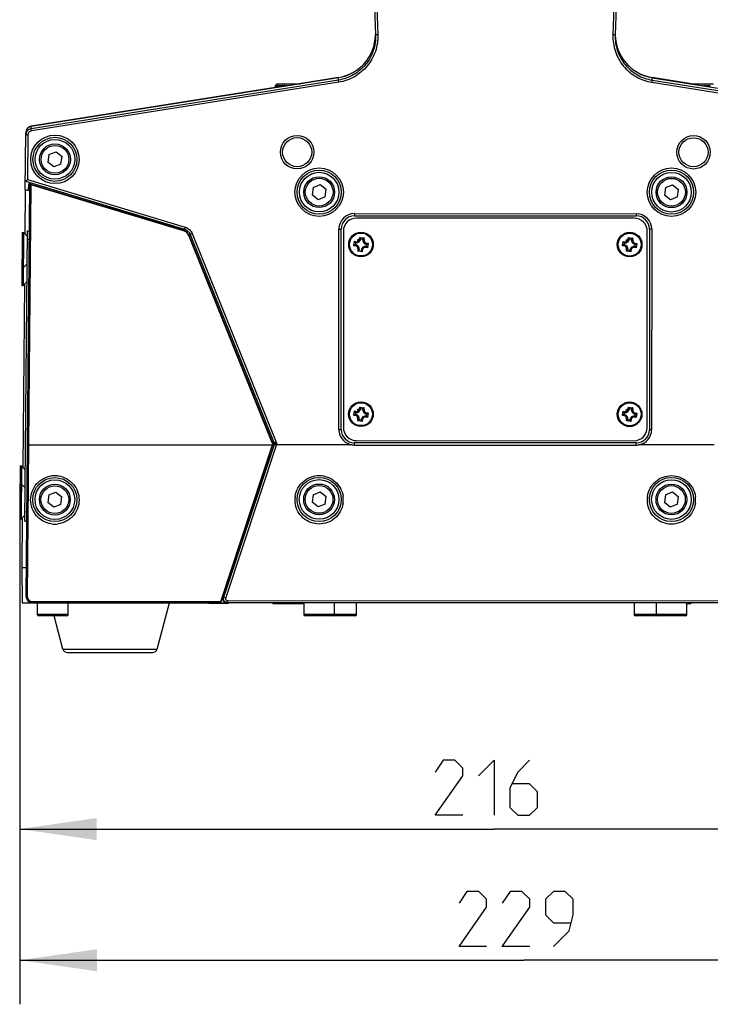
# Model space of a CAD drawing. Header units: millimetres. Extents: x 0 to 420, y 0 to 297.
# Tile 110 of 136: x 211 to 243, y 159 to 204. Entities that reach past the tile are written whole.
import ezdxf

# ---------------------------------------------------------------- set-up
doc = ezdxf.new("R2010")
doc.units = ezdxf.units.MM
doc.header["$LTSCALE"] = 23.1
doc.layers.get('0').update_dxf_attribs({"linetype": 'CONTINUOUS'})
for name, color, linetype in [('02___PRT_ALL_AXES', 7, 'CONTINUOUS'), ('AXES', 7, 'CONTINUOUS'), ('DIM_PILOTEES', 7, 'CONTINUOUS')]:
    doc.layers.add(name, color=color, linetype=linetype)
doc.styles.get("Standard").update_dxf_attribs({"font": 'txt', "width": 0.7})
doc.dimstyles.new('DIMSTYLE_2', dxfattribs={"dimtxt": 2.5, "dimasz": 3.5, "dimexe": 2, "dimexo": 0, "dimtad": 1, "dimdec": 0, "dimlfac": 5, "dimdsep": 46, "dimtxsty": 'Standard', "dimblk": '_FILLED', "dimblk1": '_FILLED', "dimblk2": '_FILLED', "dimcen": 0.09, "dimazin": 2, "dimtp": 0.5, "dimtm": 0.5, "dimtfac": 1, "dimtdec": 0, "dimtofl": 0, "dimtmove": 0, "dimatfit": 3, "dimldrblk": '_FILLED', "dimfxl": 0, "dimtolj": 1, "dimarcsym": 0})

# ---------------------------------------------------------------- blocks, each defined once
blk = doc.blocks.new('_FILLED')
at = {"color": 0, "linetype": 'ByBlock'}
blk.add_solid([(0, 0), (-1, 0.143), (-1, -0.143)], dxfattribs=at)
blk = doc.blocks.new('*D15')
at = {"layer": 'DIM_PILOTEES', "color": 2, "linetype": 'Continuous'}
for p, q in [((211.333, 180.895), (211.333, 164.827)), ((254.434, 177.288), (254.434, 164.827)), ((211.333, 166.827), (232.884, 166.827)), ((254.434, 166.827), (232.884, 166.827))]:
    blk.add_line(p, q, dxfattribs=at)
at = {"layer": 'DIM_PILOTEES', "color": 2, "linetype": 'Continuous', "xscale": 3.5, "yscale": 3.5, "zscale": 3.5, "rotation": 180}
blk.add_blockref('_FILLED', (211.333, 166.827), dxfattribs=at)
at = {"layer": 'DIM_PILOTEES', "color": 2, "linetype": 'Continuous', "xscale": 3.5, "yscale": 3.5, "zscale": 3.5}
blk.add_blockref('_FILLED', (254.434, 166.827), dxfattribs=at)
at = {"layer": 'DIM_PILOTEES', "color": 2, "linetype": 'Continuous', "insert": (232.884, 169.952), "char_height": 2.5, "width": 8.03571, "attachment_point": 2, "line_spacing_factor": 0.9}
blk.add_mtext('{\\ftxt;\\W0.0001;\\H0.0001;\\~}{\\ftxt;\\W2.1428571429;\\H2.5; }{\\ftxt;\\W0.0001;\\H0.0001;\\~}', dxfattribs=at)
blk = doc.blocks.new('*D16')
at = {"layer": 'DIM_PILOTEES', "color": 2, "linetype": 'Continuous'}
for p, q in [((257.122, 182.858), (257.122, 158.875)), ((211.34, 182.495), (211.34, 158.875)), ((211.34, 160.875), (234.231, 160.875)), ((257.122, 160.875), (234.231, 160.875))]:
    blk.add_line(p, q, dxfattribs=at)
at = {"layer": 'DIM_PILOTEES', "color": 2, "linetype": 'Continuous', "xscale": 3.5, "yscale": 3.5, "zscale": 3.5, "rotation": 180}
blk.add_blockref('_FILLED', (211.34, 160.875), dxfattribs=at)
at = {"layer": 'DIM_PILOTEES', "color": 2, "linetype": 'Continuous', "xscale": 3.5, "yscale": 3.5, "zscale": 3.5}
blk.add_blockref('_FILLED', (257.122, 160.875), dxfattribs=at)
at = {"layer": 'DIM_PILOTEES', "color": 2, "linetype": 'Continuous', "insert": (234.231, 164), "char_height": 2.5, "width": 8.83929, "attachment_point": 2, "line_spacing_factor": 0.9}
blk.add_mtext('{\\ftxt;\\W0.0001;\\H0.0001;\\~}{\\ftxt;\\W2.3571428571;\\H2.5; }{\\ftxt;\\W0.0001;\\H0.0001;\\~}', dxfattribs=at)

msp = doc.modelspace()

# ---------------------------------------------------------------- linework, layer by layer
at = {"color": 7, "linetype": 'Continuous'}
for p, q in [((226.3426, 234.6956), (227.4961, 202.868)), ((226.4426, 234.6979), (227.5961, 202.8716)), ((239.4426, 234.695), (238.2746, 202.8692)), ((239.5426, 234.6925), (238.3746, 202.8655)), ((227.5961, 202.8716), (227.4961, 202.868)), ((238.3746, 202.8655), (238.2746, 202.8692)), ((225.8098, 200.8186), (211.8587, 198.6122)), ((211.8597, 198.7217), (225.8058, 200.9273)), ((225.8254, 200.7199), (211.8743, 198.5135)), ((223.0341, 200.6501), (222.9641, 200.5801)), ((223.0341, 200.6501), (224.0534, 200.6501)), ((225.805, 200.9317), (224.0271, 200.6501)), ((225.8098, 200.8186), (225.8058, 200.9273)), ((225.8254, 200.7199), (225.8098, 200.8186)), ((240.06, 200.8154), (240.0443, 200.7167)), ((240.0443, 200.7167), (253.9944, 198.5039)), ((240.06, 200.8154), (240.064, 200.924)), ((240.06, 200.8154), (254.0101, 198.6026)), ((241.841, 200.6501), (240.0631, 200.9317)), ((240.064, 200.924), (254.0091, 198.7121)), ((241.7907, 200.6501), (242.8341, 200.6501)), ((222.9345, 200.4771), (211.8593, 198.7229)), ((222.9345, 200.5501), (222.942, 200.5578)), ((222.9345, 200.5501), (222.9345, 200.4732)), ((222.9345, 200.5501), (222.9369, 200.5501)), ((222.9402, 200.5532), (222.9369, 200.5501)), ((222.9369, 200.5501), (222.9369, 200.4735)), ((222.9431, 200.5501), (222.9431, 200.4745)), ((222.9431, 200.5501), (222.9502, 200.5501)), ((222.9502, 200.5501), (222.9502, 200.4757)), ((222.9625, 200.5501), (222.9625, 200.4776)), ((222.9625, 200.5501), (222.9743, 200.5501)), ((222.9743, 200.5501), (222.9743, 200.4795)), ((222.9925, 200.5501), (222.9925, 200.4824)), ((222.9925, 200.5501), (223.0089, 200.5501)), ((223.0089, 200.5501), (223.0089, 200.4849)), ((223.0329, 200.5501), (223.0329, 200.4887)), ((223.0329, 200.5501), (223.0536, 200.5501)), ((223.0536, 200.5501), (223.0536, 200.492)), ((223.0832, 200.5501), (223.0832, 200.4967)), ((223.0832, 200.5501), (223.108, 200.5501)), ((223.108, 200.5501), (223.108, 200.5006)), ((223.1428, 200.5501), (223.1428, 200.5061)), ((223.1428, 200.5501), (223.1715, 200.5501)), ((223.1715, 200.5501), (223.1715, 200.5106)), ((223.211, 200.5501), (223.211, 200.5169)), ((223.211, 200.5501), (223.2432, 200.5501)), ((223.2432, 200.5501), (223.2432, 200.522)), ((223.285, 200.5801), (223.285, 200.5286)), ((223.2872, 200.5501), (223.2872, 200.5289)), ((223.2872, 200.5501), (223.3226, 200.5501)), ((223.3226, 200.5501), (223.3226, 200.5345)), ((223.3639, 200.5801), (223.3639, 200.5411)), ((223.3704, 200.5501), (223.3704, 200.5421)), ((223.3704, 200.5501), (223.4087, 200.5501)), ((223.4087, 200.5501), (223.4087, 200.5482)), ((223.4491, 200.5801), (223.4491, 200.5545)), ((223.5395, 200.5801), (223.5395, 200.5689)), ((242.3286, 200.5801), (242.3286, 200.5648)), ((242.4191, 200.5801), (242.4191, 200.5505)), ((242.4594, 200.5501), (242.4977, 200.5501)), ((242.4594, 200.5501), (242.4594, 200.544)), ((242.4977, 200.5501), (242.4977, 200.538)), ((242.5042, 200.5801), (242.5042, 200.5369)), ((242.5455, 200.5501), (242.5809, 200.5501)), ((242.5455, 200.5501), (242.5455, 200.5304)), ((242.5809, 200.5501), (242.5809, 200.5248)), ((242.5831, 200.5801), (242.5831, 200.5244)), ((242.6249, 200.5501), (242.6571, 200.5501)), ((242.6249, 200.5501), (242.6249, 200.5178)), ((242.6571, 200.5501), (242.6571, 200.5127)), ((211.5834, 195.8499), (211.6065, 198.4278)), ((211.8587, 198.6122), (211.8597, 198.7217)), ((211.8743, 198.5135), (211.8587, 198.6122)), ((211.7055, 198.3176), (211.6055, 198.3185)), ((211.7055, 198.3176), (211.6875, 196.3007)), ((212.6622, 197.4353), (212.984, 197.5634)), ((212.984, 197.5634), (213.2559, 197.3488)), ((212.6622, 197.4353), (212.6122, 197.0925)), ((212.8841, 196.8778), (212.6122, 197.0925)), ((213.206, 197.006), (213.2559, 197.3488)), ((213.206, 197.006), (212.8841, 196.8778)), ((211.5989, 196.2237), (211.5868, 196.2258)), ((211.5989, 196.2237), (211.6875, 196.3007)), ((211.5989, 196.2237), (218.8219, 194.0492)), ((211.6875, 196.3007), (218.8505, 194.1442)), ((211.5837, 195.8499), (211.5661, 193.8331)), ((211.5834, 195.8499), (211.7396, 195.8028)), ((211.7852, 196.0487), (211.6182, 177.4015)), ((211.7396, 195.8028), (211.7424, 196.1081)), ((211.8452, 196.0482), (211.7397, 184.272)), ((211.7852, 196.0487), (211.8452, 196.0482)), ((211.8498, 196.0848), (211.8414, 196.0873)), ((211.8498, 196.0848), (211.8441, 196.0658)), ((218.7707, 193.9804), (211.8441, 196.0658)), ((218.7764, 193.9994), (211.8498, 196.0848)), ((224.6618, 195.9465), (224.6119, 195.6037)), ((224.6618, 195.9465), (224.9836, 196.0747)), ((224.9836, 196.0747), (225.2555, 195.86)), ((225.2056, 195.5172), (225.2555, 195.86)), ((240.6618, 195.9429), (240.6119, 195.6001)), ((240.6618, 195.9429), (240.9836, 196.071)), ((240.9836, 196.071), (241.2555, 195.8564)), ((241.2056, 195.5136), (241.2555, 195.8564)), ((224.8838, 195.3891), (224.6119, 195.6037)), ((225.2056, 195.5172), (224.8838, 195.3891)), ((240.8838, 195.3854), (240.6119, 195.6001)), ((241.2056, 195.5136), (240.8838, 195.3854)), ((226.5335, 194.7554), (239.3335, 194.7525)), ((226.5335, 194.7554), (226.5335, 194.6554)), ((226.5335, 194.6554), (239.3335, 194.6525)), ((239.2334, 194.5525), (226.6334, 194.5554)), ((239.3335, 194.7525), (239.3335, 194.6525)), ((211.5724, 180.8047), (211.6874, 193.9799)), ((211.6874, 193.9799), (211.7667, 193.9792)), ((218.7764, 193.9994), (218.7707, 193.9804)), ((218.8219, 194.0492), (218.7764, 193.9994)), ((218.8505, 194.1442), (218.8219, 194.0492)), ((225.8313, 184.9556), (225.8333, 194.0556)), ((225.8333, 194.0556), (225.9333, 194.0556)), ((225.9313, 184.9556), (225.9333, 194.0556)), ((226.0333, 193.9555), (226.0313, 185.0555)), ((239.8313, 185.0524), (239.8333, 193.9524)), ((239.9333, 194.0524), (239.9313, 184.9524)), ((240.0333, 194.0523), (239.9333, 194.0524)), ((240.0333, 194.0523), (240.0313, 184.9523)), ((211.7631, 193.5793), (211.6839, 193.5799)), ((219.0303, 193.7674), (219.0119, 193.76)), ((222.7921, 184.3579), (219.0119, 193.76)), ((219.0758, 193.8171), (219.0303, 193.7674)), ((222.8105, 184.3653), (219.0303, 193.7674)), ((219.1678, 193.8541), (219.0758, 193.8171)), ((219.0758, 193.8171), (222.8835, 184.3464)), ((219.1678, 193.8541), (222.9756, 184.3834)), ((226.5083, 193.2994), (226.5378, 193.5017)), ((226.7772, 193.6802), (226.9795, 193.6508)), ((238.7083, 193.2966), (238.7378, 193.4989)), ((238.9772, 193.6774), (239.1795, 193.648)), ((226.8891, 193.0305), (226.6869, 193.06)), ((226.6987, 193.0663), (226.6976, 193.0657)), ((226.6987, 193.0663), (226.6976, 193.0657)), ((227.158, 193.4113), (227.1286, 193.209)), ((239.0891, 193.0277), (238.8869, 193.0572)), ((238.8987, 193.0635), (238.8976, 193.0629)), ((238.8987, 193.0635), (238.8976, 193.0629)), ((239.358, 193.4085), (239.3286, 193.2063)), ((211.5462, 191.5532), (211.4736, 183.2335)), ((226.7755, 185.9802), (226.9777, 185.9508)), ((238.9755, 185.9774), (239.1777, 185.948)), ((226.5065, 185.5994), (226.536, 185.8017)), ((227.1563, 185.7113), (227.1268, 185.509)), ((238.7065, 185.5966), (238.736, 185.7989)), ((239.3563, 185.7085), (239.3268, 185.5063)), ((226.8874, 185.3305), (226.6851, 185.36)), ((226.6969, 185.3663), (226.6958, 185.3657)), ((226.6969, 185.3663), (226.6959, 185.3657)), ((239.0874, 185.3277), (238.8851, 185.3572)), ((238.8969, 185.3635), (238.8958, 185.3629)), ((238.8969, 185.3635), (238.8959, 185.3629)), ((225.8313, 184.9556), (225.9313, 184.9556)), ((240.0313, 184.9523), (239.9313, 184.9524)), ((211.7398, 184.272), (211.6782, 177.393)), ((211.7398, 184.272), (222.8172, 184.2695)), ((220.4665, 177.1489), (222.8172, 184.2695)), ((220.5567, 177.3561), (222.8366, 184.2622)), ((220.5987, 177.3561), (222.9069, 184.2846)), ((220.6935, 177.3108), (222.9995, 184.2477)), ((222.8105, 184.3653), (222.7921, 184.3579)), ((222.8252, 184.2925), (222.818, 184.2695)), ((222.8421, 184.303), (222.8252, 184.2925)), ((222.8252, 184.2925), (222.8442, 184.2866)), ((222.8442, 184.2866), (222.8366, 184.2622)), ((222.9756, 184.3834), (222.8835, 184.3464)), ((222.9071, 184.2941), (223.0043, 184.2476)), ((222.9954, 184.3433), (222.9096, 184.2929)), ((223.0083, 184.2804), (222.91, 184.2928)), ((226.4223, 184.2641), (223.0051, 184.2648)), ((226.531, 184.2566), (226.5312, 184.3554)), ((226.531, 184.2566), (239.3309, 184.2537)), ((239.3311, 184.3525), (226.5311, 184.3554)), ((226.6311, 184.4554), (239.2311, 184.4525)), ((239.3309, 184.2537), (239.3312, 184.3525)), ((242.8725, 184.2603), (239.4399, 184.2611)), ((212.6586, 181.9933), (212.6087, 181.6505)), ((212.6586, 181.9933), (212.9805, 182.1214)), ((212.9805, 182.1214), (213.2524, 181.9068)), ((213.2024, 181.564), (213.2524, 181.9068)), ((224.6586, 182.0009), (224.6087, 181.6582)), ((224.6586, 182.0009), (224.9805, 182.1291)), ((224.9805, 182.1291), (225.2524, 181.9145)), ((225.2024, 181.5717), (225.2524, 181.9145)), ((240.6586, 181.9973), (240.6087, 181.6545)), ((240.6586, 181.9973), (240.9805, 182.1254)), ((240.9805, 182.1254), (241.2524, 181.9108)), ((241.2024, 181.568), (241.2524, 181.9108)), ((212.8806, 181.4358), (212.6087, 181.6505)), ((213.2024, 181.564), (212.8806, 181.4358)), ((224.8806, 181.4435), (224.6087, 181.6582)), ((225.2024, 181.5717), (224.8806, 181.4435)), ((240.8806, 181.4399), (240.6087, 181.6545)), ((241.2024, 181.568), (240.8806, 181.4399)), ((211.6523, 181.204), (211.5759, 181.2047)), ((211.4537, 180.9536), (211.4341, 178.7001)), ((211.5724, 180.8047), (211.6487, 180.804)), ((211.4341, 178.7001), (211.6298, 178.7001)), ((211.4341, 178.7001), (211.448, 177.1001)), ((211.448, 177.1001), (211.8914, 177.1001)), ((211.8201, 177.1001), (211.8202, 177.1155)), ((211.9181, 177.1508), (220.4665, 177.1489)), ((211.9181, 177.1508), (211.9181, 177.0988)), ((211.9181, 177.0988), (220.7461, 177.0968)), ((212.1341, 177.0988), (212.1341, 176.5701)), ((213.5341, 176.5701), (213.5341, 177.0985)), ((217.5735, 174.9888), (218.1333, 177.0974)), ((220.4665, 177.1489), (220.4665, 177.0969)), ((220.5567, 177.3561), (220.5482, 177.3097)), ((220.5567, 177.3561), (220.5987, 177.3561)), ((220.5987, 177.3561), (220.6935, 177.3108)), ((245.0718, 177.1756), (220.7871, 177.1812)), ((220.7871, 177.0968), (220.7871, 177.1812)), ((245.0718, 177.0913), (220.7871, 177.0968)), ((224.2341, 177.096), (224.2341, 176.5701)), ((225.6341, 176.5701), (225.6341, 177.0957)), ((226.6341, 176.5701), (226.6341, 177.0955)), ((239.2341, 177.0926), (239.2341, 176.5701)), ((240.2341, 177.0924), (240.2341, 176.5701)), ((241.6341, 176.5701), (241.6341, 177.0921)), ((213.5341, 176.5701), (212.1341, 176.5701)), ((213.4641, 176.5001), (212.2041, 176.5001)), ((213.2946, 174.9888), (212.8933, 176.5001)), ((226.6341, 176.5701), (224.2341, 176.5701)), ((226.5641, 176.5001), (224.3041, 176.5001)), ((241.6341, 176.5701), (239.2341, 176.5701)), ((241.5641, 176.5001), (239.3041, 176.5001)), ((213.2946, 174.9888), (217.5735, 174.9888)), ((213.4879, 174.8401), (217.3802, 174.8401))]:
    msp.add_line(p, q, dxfattribs=at)
for points in [[(222.8442, 184.2866), (222.8448, 184.2894), (222.8451, 184.2922), (222.8449, 184.295), (222.8444, 184.2978), (222.8434, 184.3005), (222.8421, 184.303)], [(222.9071, 184.2941), (222.9075, 184.2945), (222.9075, 184.2931), (222.9073, 184.2898), (222.9069, 184.2846)]]:
    msp.add_lwpolyline(points, dxfattribs=at)
for centre, radius in [((212.9341, 197.2206), 1.1), ((212.9341, 197.2206), 1), ((212.9341, 197.2206), 0.9), ((223.9341, 197.5461), 0.76), ((223.9341, 197.5461), 0.66), ((241.9341, 197.542), 0.76), ((241.9341, 197.542), 0.66), ((212.9341, 197.2206), 0.7), ((212.9341, 197.2206), 0.63), ((224.9337, 195.7319), 1.1), ((224.9337, 195.7319), 1), ((224.9337, 195.7319), 0.9), ((240.9337, 195.7282), 1.1), ((240.9337, 195.7282), 1), ((240.9337, 195.7282), 0.9), ((224.9337, 195.7319), 0.7), ((224.9337, 195.7319), 0.63), ((240.9337, 195.7282), 0.7), ((240.9337, 195.7282), 0.63), ((226.8332, 193.3554), 0.56), ((226.8332, 193.3554), 0.52), ((239.0332, 193.3526), 0.56), ((239.0332, 193.3526), 0.52), ((226.8314, 185.6554), 0.56), ((226.8314, 185.6554), 0.52), ((239.0314, 185.6526), 0.56), ((239.0314, 185.6526), 0.52), ((212.9305, 181.7786), 1), ((224.9305, 181.7863), 1), ((240.9305, 181.7826), 1), ((212.9305, 181.7786), 0.9), ((212.9305, 181.7786), 0.7), ((212.9305, 181.7786), 0.63), ((224.9305, 181.7863), 0.9), ((224.9305, 181.7863), 0.7), ((224.9305, 181.7863), 0.63), ((240.9305, 181.7826), 0.9), ((240.9305, 181.7826), 0.7), ((240.9305, 181.7826), 0.63)]:
    msp.add_circle(centre, radius, dxfattribs=at)
for centre, radius, start, end in [((225.0361, 198.3092), 3.0706, 132.30559, 133.04644), ((225.0756, 198.4701), 2.9851, 135.42083, 135.62411), ((225.1786, 198.6168), 2.9556, 138.95027, 139.14716), ((225.005, 198.5397), 2.886, 135.21304, 135.42086), ((225.102, 198.6836), 2.854, 138.74878, 138.95026), ((225.0832, 198.0925), 3.2542, 130.14384, 130.95633), ((225.0282, 198.7483), 2.7557, 138.54266, 138.74881), ((224.9371, 198.6072), 2.7902, 135.00059, 135.21303), ((225.1436, 198.9183), 2.724, 142.40489, 143.19709), ((224.9571, 198.8111), 2.6609, 138.33173, 138.54265), ((225.1322, 197.9088), 3.4107, 128.44406, 129.24754), ((225.3145, 199.1021), 2.7365, 147.3074, 148.05071), ((225.1913, 197.7511), 3.5493, 127.14897, 127.94366), ((225.6541, 199.2598), 2.9216, 153.13249, 153.79013), ((225.257, 197.6263), 3.661, 126.21403, 127.00136), ((226.3617, 199.3845), 3.4795, 159.90342, 160.42857), ((225.3264, 197.54), 3.7392, 125.60757, 126.38967), ((228.1654, 199.4709), 5.1373, 167.53024, 167.87269), ((225.3977, 197.4959), 3.7795, 125.30928, 126.08868), ((237.6101, 199.515), 14.4363, 175.76878, 175.88816), ((225.4695, 197.4959), 3.7795, 125.30928, 126.08868), ((208.8881, 199.515), 14.4363, 4.11184, 4.23122), ((225.541, 197.54), 3.7392, 125.60757, 126.38967), ((218.3478, 199.4709), 5.1373, 12.12731, 12.46976), ((225.612, 197.6263), 3.661, 126.21403, 127.00136), ((220.2323, 199.403), 3.4253, 19.66886, 20.09903), ((225.6154, 197.8396), 3.438, 127.14272, 127.53309), ((221.0644, 199.3258), 2.7748, 26.63403, 26.87515), ((244.8289, 199.3131), 2.803, 153.12579, 153.45028), ((240.2308, 197.8109), 3.4741, 52.33131, 52.8557), ((245.6696, 199.3907), 3.4614, 159.90255, 160.39625), ((240.2561, 197.6263), 3.661, 52.99864, 53.78597), ((247.5203, 199.4709), 5.1373, 167.53024, 167.87269), ((240.3271, 197.54), 3.7392, 53.61033, 54.39243), ((256.98, 199.515), 14.4363, 175.76878, 175.88816), ((240.3986, 197.4959), 3.7795, 53.91132, 54.69072), ((228.258, 199.515), 14.4363, 4.11184, 4.23122), ((240.4704, 197.4959), 3.7795, 53.91132, 54.69072), ((211.9056, 198.3159), 0.3, 98.98839, 179.49201), ((211.9026, 198.4001), 0.2966, 174.65335, 179.48925), ((211.9056, 198.3159), 0.2001, 99.00422, 179.50219), ((211.6773, 195.5654), 0.5466, 82.28091, 83.1613), ((211.7231, 196.0492), 0.1221, 359.49351, 7.79082), ((226.5333, 194.0554), 0.7, 89.98691, 179.98691), ((226.5333, 194.0554), 0.6, 89.98691, 179.98691), ((226.6333, 193.9554), 0.6, 89.98691, 179.98691), ((239.2333, 193.9525), 0.6, 359.98691, 89.98691), ((239.3333, 194.0525), 0.7, 359.98691, 89.98691), ((239.3333, 194.0525), 0.6, 359.98691, 89.98691), ((218.6622, 193.6195), 0.3769, 21.88063, 73.2671), ((218.6619, 193.6193), 0.397, 21.90326, 73.24447), ((226.6134, 193.6501), 0.1666, 243.01487, 10.4099), ((226.9152, 193.6971), 0.425, 207.37068, 209.02238), ((226.6134, 193.6501), 0.22, 265.50875, 348.11894), ((226.8332, 193.3554), 0.25, 44.98691, 134.98691), ((226.4841, 193.3761), 0.4224, 44.41471, 46.05913), ((227.1279, 193.5752), 0.22, 175.51899, 258.11665), ((227.1279, 193.5752), 0.1666, 153.01487, 280.4099), ((227.1749, 193.2733), 0.425, 117.3706, 119.01565), ((238.8134, 193.6473), 0.1666, 243.01487, 10.4099), ((239.1152, 193.6943), 0.425, 207.37068, 209.02238), ((238.8134, 193.6473), 0.22, 265.50875, 348.11894), ((239.0332, 193.3526), 0.25, 44.98691, 134.98691), ((238.6841, 193.3733), 0.4224, 44.41471, 46.05913), ((239.3279, 193.5724), 0.22, 175.51899, 258.11665), ((239.3279, 193.5724), 0.1666, 153.01487, 280.4099), ((239.3749, 193.2706), 0.425, 117.3706, 119.01565), ((226.8125, 193.0063), 0.4224, 134.41253, 136.05913), ((226.5384, 193.1355), 0.1666, 333.01487, 100.4099), ((226.8332, 193.3554), 0.25, 157.48691, 179.98691), ((226.5384, 193.1355), 0.22, 355.51899, 78.11665), ((226.4915, 193.4374), 0.425, 297.3706, 299.01565), ((227.053, 193.0606), 0.22, 85.50875, 168.11894), ((227.1822, 193.3346), 0.4224, 224.41471, 226.05913), ((227.053, 193.0606), 0.1666, 63.01487, 190.4099), ((226.8332, 193.3554), 0.25, 337.48691, 359.98691), ((226.7511, 193.0136), 0.425, 27.37068, 29.02238), ((226.8539, 193.7044), 0.4224, 314.41253, 316.05913), ((239.0125, 193.0035), 0.4224, 134.41253, 136.05913), ((238.7384, 193.1328), 0.1666, 333.01487, 100.4099), ((239.0332, 193.3526), 0.25, 157.48691, 179.98691), ((238.7384, 193.1328), 0.22, 355.51899, 78.11665), ((239.0332, 193.3526), 0.25, 224.98691, 292.48691), ((238.6915, 193.4346), 0.425, 297.3706, 299.01565), ((239.253, 193.0578), 0.22, 85.50875, 168.11894), ((239.3822, 193.3319), 0.4224, 224.41471, 226.05913), ((239.253, 193.0578), 0.1666, 63.01487, 190.4099), ((239.0332, 193.3526), 0.25, 337.48691, 359.98691), ((238.9511, 193.0109), 0.425, 27.37068, 29.02238), ((239.0539, 193.7016), 0.4224, 314.41253, 316.05913), ((226.6116, 185.9501), 0.1666, 243.01487, 10.4099), ((226.6116, 185.9501), 0.22, 265.50875, 348.11894), ((226.4823, 185.6761), 0.4224, 44.41471, 46.05913), ((227.1262, 185.8752), 0.22, 175.51899, 258.11665), ((227.1262, 185.8752), 0.1666, 153.01487, 280.4099), ((227.1731, 185.5733), 0.425, 117.3706, 119.01565), ((238.8116, 185.9473), 0.1666, 243.01487, 10.4099), ((238.8116, 185.9473), 0.22, 265.50875, 348.11894), ((238.6823, 185.6733), 0.4224, 44.41471, 46.05913), ((239.3262, 185.8724), 0.22, 175.51899, 258.11665), ((239.3262, 185.8724), 0.1666, 153.01487, 280.4099), ((239.3731, 185.5706), 0.425, 117.3706, 119.01565), ((226.8107, 185.3063), 0.4224, 134.41253, 136.05913), ((226.5366, 185.4355), 0.1666, 333.01487, 100.4099), ((226.9135, 185.9971), 0.425, 207.37068, 209.02238), ((226.5366, 185.4355), 0.22, 355.51899, 78.11665), ((227.0512, 185.3606), 0.22, 85.50875, 168.11894), ((227.0512, 185.3606), 0.1666, 63.01487, 190.4099), ((226.7494, 185.3136), 0.425, 27.37068, 29.02238), ((226.8521, 186.0044), 0.4224, 314.41253, 316.05913), ((239.0107, 185.3035), 0.4224, 134.41253, 136.05913), ((238.7366, 185.4328), 0.1666, 333.01487, 100.4099), ((239.1135, 185.9943), 0.425, 207.37068, 209.02238), ((238.7366, 185.4328), 0.22, 355.51899, 78.11665), ((239.2512, 185.3578), 0.22, 85.50875, 168.11894), ((239.2512, 185.3578), 0.1666, 63.01487, 190.4099), ((238.9494, 185.3109), 0.425, 27.37068, 29.02238), ((239.0521, 186.0016), 0.4224, 314.41253, 316.05913), ((226.6313, 185.0554), 0.6, 179.98691, 269.98691), ((226.4897, 185.7374), 0.425, 297.3706, 299.01565), ((227.1805, 185.6346), 0.4224, 224.41471, 226.05913), ((238.6897, 185.7346), 0.425, 297.3706, 299.01565), ((239.3805, 185.6319), 0.4224, 224.41471, 226.05913), ((239.2313, 185.0525), 0.6, 269.98691, 359.98691), ((226.5319, 184.9557), 0.7006, 180.00588, 188.1596), ((226.531, 184.9553), 0.6997, 188.1398, 261.06122), ((226.5313, 184.9554), 0.6, 179.98691, 269.98691), ((239.3313, 184.9525), 0.6, 269.98691, 359.98691), ((239.3313, 184.9525), 0.7, 278.92948, 359.98691), ((223.1833, 184.5153), 0.4217, 201.91716, 211.88917), ((223.1831, 184.5154), 0.4017, 201.94631, 211.91993), ((222.5649, 177.1538), 7.1546, 87.27168, 87.779), ((222.3821, 168.2096), 16.0836, 88.13021, 88.35357), ((223.2633, 184.4983), 0.409, 201.80245, 208.95418), ((223.2553, 184.496), 0.3015, 201.92438, 210.16535), ((222.9102, 184.2928), 0.0989, 343.59009, 352.81284), ((226.532, 185.0773), 0.8207, 262.27046, 269.92682), ((239.3305, 185.0744), 0.8207, 270.0285, 277.70353), ((212.9301, 181.7604), 1.1048, 89.96594, 97.93997), ((212.9304, 181.7631), 1.1021, 81.80202, 89.97887), ((224.9323, 181.7704), 1.1018, 171.67309, 179.9728), ((224.9261, 181.7709), 1.1044, 359.97242, 8.06903), ((240.9323, 181.7667), 1.1018, 171.67309, 179.9728), ((240.9261, 181.7673), 1.1044, 359.97242, 8.06903), ((224.9349, 181.7704), 1.1044, 179.97242, 188.06903), ((224.9287, 181.7709), 1.1018, 351.67309, 359.9728), ((240.9349, 181.7667), 1.1044, 179.97242, 188.06903), ((240.9287, 181.7673), 1.1018, 351.67309, 359.9728), ((212.9307, 181.7673), 1.1021, 261.80202, 269.97887), ((212.9309, 181.7701), 1.1048, 269.96594, 277.93997), ((211.9182, 177.3988), 0.3, 179.48691, 269.98691), ((211.9197, 177.391), 0.2415, 179.54302, 197.45644), ((211.9182, 177.3908), 0.24, 221.93813, 226.05115), ((212.2041, 176.5701), 0.07, 180, 270), ((213.4641, 176.5701), 0.07, 270, 360), ((224.3041, 176.5701), 0.07, 180, 270), ((225.5641, 176.5701), 0.07, 270, 360), ((226.5641, 176.5701), 0.07, 270, 360), ((239.3041, 176.5701), 0.07, 180, 270), ((240.3041, 176.5701), 0.07, 180, 270), ((241.5641, 176.5701), 0.07, 270, 360), ((213.4879, 175.0401), 0.2, 194.86828, 270), ((217.3802, 175.0401), 0.2, 270, 345.13172)]:
    msp.add_arc(centre, radius, start, end, dxfattribs=at)
for centre, major_axis, ratio, start_param, end_param in [((225.4922, 202.9085), (-0.0729, 2), 0.9993185, -3.0210497, -1.6273775), ((225.4935, 202.9041), (-0.0725, 2.0001), 0.9993185, -3.0210497, -1.6249788), ((240.3772, 202.9007), (0.0734, 2), 0.9993185, 1.6249788, 3.0210497), ((240.3759, 202.9085), (0.0729, 2), 0.9993185, -4.4700257, -3.2621357), ((211.9065, 198.4252), (0.0027, 0.3002), 0.9993096, 0.1656939, 1.5707963), ((211.9062, 198.4264), (0.0026, 0.3002), 0.9993096, 6.4488792, 7.3269224)]:
    msp.add_ellipse(centre, major_axis=major_axis, ratio=ratio, start_param=start_param, end_param=end_param, dxfattribs=at)
for points, knots in [([(227.4961, 202.868), (227.5049, 202.6273), (227.4335, 202.1378), (227.0734, 201.4919), (226.5092, 201.0181), (226.0448, 200.8558), (225.8098, 200.8186)], [0, 0, 0, 0, 0.25044, 0.5012425, 0.7525784, 1, 1, 1, 1]), ([(227.5961, 202.8716), (227.6052, 202.6189), (227.5303, 202.1049), (227.1521, 201.4268), (226.5598, 200.9294), (226.0722, 200.7589), (225.8254, 200.7199)], [0, 0, 0, 0, 0.2504327, 0.501232, 0.7525707, 1, 1, 1, 1]), ([(238.2746, 202.8692), (238.2653, 202.6164), (238.3401, 202.1023), (238.7181, 201.4238), (239.3103, 200.9263), (239.7977, 200.7558), (240.0443, 200.7167)], [0, 0, 0, 0, 0.250503, 0.5013456, 0.752757, 1, 1, 1, 1]), ([(238.3746, 202.8655), (238.3657, 202.6247), (238.4369, 202.1351), (238.7969, 201.4889), (239.3609, 201.015), (239.8251, 200.8526), (240.06, 200.8154)], [0, 0, 0, 0, 0.2505103, 0.5013561, 0.7527647, 1, 1, 1, 1]), ([(211.7541, 196.1051), (211.7522, 196.1057), (211.7483, 196.1068), (211.7444, 196.1077), (211.7424, 196.1081)], [0, 0, 0, 0, 0.4999696, 1, 1, 1, 1]), ([(211.8414, 196.0873), (211.8326, 196.0898), (211.8027, 196.0979), (211.7723, 196.1041), (211.7507, 196.1071)], [0, 0, 0, 0, 0.2960056, 1, 1, 1, 1]), ([(211.8441, 196.0658), (211.8358, 196.0694), (211.8057, 196.0822), (211.7767, 196.098), (211.7541, 196.1051)], [0, 0, 0, 0, 0.2752777, 1, 1, 1, 1]), ([(218.8219, 194.0492), (218.8779, 194.0324), (218.9847, 193.9729), (219.0538, 193.872), (219.0758, 193.8171)], [0, 0, 0, 0, 0.4973967, 1, 1, 1, 1]), ([(218.8505, 194.1442), (218.9205, 194.1231), (219.0538, 194.0487), (219.1403, 193.9227), (219.1678, 193.8541)], [0, 0, 0, 0, 0.4973957, 1, 1, 1, 1]), ([(226.5817, 193.4324), (226.5783, 193.4368), (226.5647, 193.4557), (226.5522, 193.4753), (226.5436, 193.4909)], [0, 0, 0, 0, 0.2374298, 1, 1, 1, 1]), ([(226.8311, 193.6184), (226.8278, 193.6228), (226.8136, 193.6413), (226.7983, 193.659), (226.7858, 193.6717)], [0, 0, 0, 0, 0.2374013, 1, 1, 1, 1]), ([(226.9102, 193.6069), (226.9147, 193.6102), (226.9335, 193.6238), (226.9532, 193.6364), (226.9687, 193.645)], [0, 0, 0, 0, 0.2374186, 1, 1, 1, 1]), ([(238.7817, 193.4296), (238.7783, 193.4341), (238.7647, 193.4529), (238.7522, 193.4726), (238.7436, 193.4881)], [0, 0, 0, 0, 0.2374298, 1, 1, 1, 1]), ([(239.0311, 193.6156), (239.0278, 193.6201), (239.0136, 193.6385), (238.9983, 193.6562), (238.9858, 193.6689)], [0, 0, 0, 0, 0.2374013, 1, 1, 1, 1]), ([(239.1102, 193.6041), (239.1147, 193.6074), (239.1335, 193.6211), (239.1532, 193.6336), (239.1687, 193.6422)], [0, 0, 0, 0, 0.2374186, 1, 1, 1, 1]), ([(226.5701, 193.3532), (226.5657, 193.3499), (226.5472, 193.3358), (226.5295, 193.3205), (226.5169, 193.308)], [0, 0, 0, 0, 0.2374048, 1, 1, 1, 1]), ([(226.7561, 193.1038), (226.7518, 193.1006), (226.7332, 193.0872), (226.7139, 193.0748), (226.6987, 193.0663)], [0, 0, 0, 0, 0.2376922, 1, 1, 1, 1]), ([(226.8353, 193.0923), (226.8386, 193.0879), (226.8528, 193.0694), (226.8681, 193.0517), (226.8805, 193.039)], [0, 0, 0, 0, 0.2374013, 1, 1, 1, 1]), ([(227.0847, 193.2783), (227.088, 193.2739), (227.1016, 193.255), (227.1142, 193.2354), (227.1228, 193.2198)], [0, 0, 0, 0, 0.2374298, 1, 1, 1, 1]), ([(227.0962, 193.3575), (227.1007, 193.3608), (227.1191, 193.3749), (227.1368, 193.3903), (227.1495, 193.4027)], [0, 0, 0, 0, 0.2374048, 1, 1, 1, 1]), ([(238.7701, 193.3505), (238.7657, 193.3472), (238.7472, 193.333), (238.7295, 193.3177), (238.7169, 193.3052)], [0, 0, 0, 0, 0.2374048, 1, 1, 1, 1]), ([(238.9561, 193.101), (238.9518, 193.0978), (238.9332, 193.0844), (238.9139, 193.072), (238.8987, 193.0635)], [0, 0, 0, 0, 0.2376922, 1, 1, 1, 1]), ([(239.0353, 193.0895), (239.0386, 193.0851), (239.0528, 193.0666), (239.0681, 193.0489), (239.0805, 193.0362)], [0, 0, 0, 0, 0.2374013, 1, 1, 1, 1]), ([(239.2847, 193.2755), (239.288, 193.2711), (239.3016, 193.2522), (239.3142, 193.2326), (239.3228, 193.2171)], [0, 0, 0, 0, 0.2374298, 1, 1, 1, 1]), ([(239.2962, 193.3547), (239.3007, 193.358), (239.3191, 193.3722), (239.3368, 193.3875), (239.3495, 193.3999)], [0, 0, 0, 0, 0.2374048, 1, 1, 1, 1]), ([(226.8293, 185.9184), (226.826, 185.9228), (226.8118, 185.9413), (226.7965, 185.959), (226.7841, 185.9717)], [0, 0, 0, 0, 0.2374013, 1, 1, 1, 1]), ([(226.9085, 185.9069), (226.9129, 185.9102), (226.9317, 185.9238), (226.9514, 185.9364), (226.967, 185.945)], [0, 0, 0, 0, 0.2374186, 1, 1, 1, 1]), ([(239.0293, 185.9156), (239.026, 185.9201), (239.0118, 185.9385), (238.9965, 185.9562), (238.9841, 185.9689)], [0, 0, 0, 0, 0.2374013, 1, 1, 1, 1]), ([(239.1085, 185.9041), (239.1129, 185.9074), (239.1317, 185.9211), (239.1514, 185.9336), (239.167, 185.9422)], [0, 0, 0, 0, 0.2374186, 1, 1, 1, 1]), ([(226.5684, 185.6532), (226.5639, 185.6499), (226.5454, 185.6358), (226.5278, 185.6205), (226.5151, 185.608)], [0, 0, 0, 0, 0.2374048, 1, 1, 1, 1]), ([(226.5799, 185.7324), (226.5766, 185.7368), (226.5629, 185.7557), (226.5504, 185.7753), (226.5418, 185.7909)], [0, 0, 0, 0, 0.2374298, 1, 1, 1, 1]), ([(227.0829, 185.5783), (227.0862, 185.5739), (227.0999, 185.555), (227.1124, 185.5354), (227.121, 185.5198)], [0, 0, 0, 0, 0.2374298, 1, 1, 1, 1]), ([(227.0945, 185.6575), (227.0989, 185.6608), (227.1174, 185.6749), (227.135, 185.6903), (227.1477, 185.7027)], [0, 0, 0, 0, 0.2374048, 1, 1, 1, 1]), ([(238.7684, 185.6505), (238.7639, 185.6472), (238.7454, 185.633), (238.7278, 185.6177), (238.7151, 185.6052)], [0, 0, 0, 0, 0.2374048, 1, 1, 1, 1]), ([(238.7799, 185.7296), (238.7766, 185.7341), (238.7629, 185.7529), (238.7504, 185.7726), (238.7418, 185.7881)], [0, 0, 0, 0, 0.2374298, 1, 1, 1, 1]), ([(239.2829, 185.5755), (239.2862, 185.5711), (239.2999, 185.5522), (239.3124, 185.5326), (239.321, 185.5171)], [0, 0, 0, 0, 0.2374298, 1, 1, 1, 1]), ([(239.2945, 185.6547), (239.2989, 185.658), (239.3174, 185.6722), (239.335, 185.6875), (239.3477, 185.6999)], [0, 0, 0, 0, 0.2374048, 1, 1, 1, 1]), ([(226.7544, 185.4038), (226.75, 185.4006), (226.7315, 185.3872), (226.7122, 185.3748), (226.6969, 185.3663)], [0, 0, 0, 0, 0.2376922, 1, 1, 1, 1]), ([(226.8335, 185.3923), (226.8368, 185.3879), (226.851, 185.3694), (226.8663, 185.3517), (226.8788, 185.339)], [0, 0, 0, 0, 0.2374013, 1, 1, 1, 1]), ([(238.9544, 185.401), (238.95, 185.3978), (238.9315, 185.3844), (238.9122, 185.372), (238.8969, 185.3635)], [0, 0, 0, 0, 0.2376922, 1, 1, 1, 1]), ([(239.0335, 185.3895), (239.0368, 185.3851), (239.051, 185.3666), (239.0663, 185.3489), (239.0788, 185.3362)], [0, 0, 0, 0, 0.2374013, 1, 1, 1, 1]), ([(211.7398, 184.272), (211.7256, 184.272), (211.7047, 184.2717), (211.6888, 184.2752), (211.6798, 184.275), (211.6798, 184.2766)], [0, 0, 0, 0, 0.7038773, 0.920106, 1, 1, 1, 1]), ([(222.818, 184.2695), (222.822, 184.2681), (222.8242, 184.267), (222.8347, 184.2638), (222.8321, 184.2639), (222.8316, 184.264)], [0, 0, 0, 0, 0.7121138, 0.9089504, 1, 1, 1, 1]), ([(212.7735, 180.6765), (212.5204, 180.713), (212.0225, 180.9815), (211.7333, 181.7682), (212.0262, 182.5529), (212.5246, 182.8192), (212.7775, 182.8546)], [0, 0, 0, 0, 0.2492695, 0.5002203, 0.7511072, 1, 1, 1, 1]), ([(213.0875, 182.854), (213.3407, 182.8175), (213.8386, 182.549), (214.1278, 181.7623), (213.8348, 180.9776), (213.3365, 180.7112), (213.0835, 180.6758)], [0, 0, 0, 0, 0.2492695, 0.5002203, 0.7511072, 1, 1, 1, 1]), ([(223.8421, 181.93), (223.8794, 182.1846), (224.1502, 182.6813), (224.9335, 182.9659), (225.7148, 182.6775), (225.9834, 182.1804), (226.0196, 181.926)], [0, 0, 0, 0, 0.2512135, 0.5002261, 0.7491955, 1, 1, 1, 1]), ([(239.8421, 181.9263), (239.8794, 182.181), (240.1502, 182.6777), (240.9335, 182.9622), (241.7148, 182.6739), (241.9834, 182.1767), (242.0196, 181.9223)], [0, 0, 0, 0, 0.2512135, 0.5002261, 0.7491955, 1, 1, 1, 1]), ([(226.0189, 181.6114), (225.9816, 181.3567), (225.7108, 180.86), (224.9275, 180.5755), (224.1462, 180.8638), (223.8776, 181.3609), (223.8415, 181.6154)], [0, 0, 0, 0, 0.2512135, 0.5002261, 0.7491955, 1, 1, 1, 1]), ([(242.0189, 181.6077), (241.9816, 181.353), (241.7108, 180.8563), (240.9275, 180.5718), (240.1462, 180.8601), (239.8776, 181.3573), (239.8415, 181.6117)], [0, 0, 0, 0, 0.2512135, 0.5002261, 0.7491955, 1, 1, 1, 1]), ([(211.6782, 177.393), (211.664, 177.3931), (211.6498, 177.3966), (211.6181, 177.3954), (211.6182, 177.4015)], [0, 0, 0, 0, 0.6970775, 1, 1, 1, 1]), ([(220.4753, 177.1566), (220.474, 177.1551), (220.4713, 177.1523), (220.4682, 177.1499), (220.4665, 177.1489)], [0, 0, 0, 0, 0.498796, 1, 1, 1, 1]), ([(220.5567, 177.3561), (220.5436, 177.3225), (220.5205, 177.2554), (220.499, 177.1834), (220.4753, 177.1566)], [0, 0, 0, 0, 0.5018066, 1, 1, 1, 1]), ([(220.7871, 177.0968), (220.7272, 177.0968), (220.5999, 177.1588), (220.5804, 177.2989), (220.5987, 177.3561)], [0, 0, 0, 0, 0.4993871, 1, 1, 1, 1]), ([(220.7871, 177.1812), (220.7571, 177.1812), (220.6931, 177.2119), (220.684, 177.2824), (220.6935, 177.3108)], [0, 0, 0, 0, 0.5003292, 1, 1, 1, 1])]:
    msp.add_open_spline(points, degree=3, knots=knots, dxfattribs=at)
for points in [[(211.7424, 196.1081), (211.7605, 196.1026), (211.7769, 196.0858), (211.7824, 196.0676)], [(211.7824, 196.0676), (211.7843, 196.0615), (211.7853, 196.0551), (211.7852, 196.0487)], [(222.8835, 184.3464), (222.8595, 184.3538), (222.835, 184.3598), (222.8105, 184.3653)], [(222.9947, 184.3445), (223.006, 184.3258), (223.0111, 184.302), (223.0083, 184.2804)], [(223.0051, 184.2648), (223.0025, 184.2594), (222.9986, 184.2536), (222.9995, 184.2477)], [(211.6893, 177.3186), (211.6995, 177.2863), (211.717, 177.2556), (211.7397, 177.2304)], [(211.7516, 177.218), (211.7947, 177.1765), (211.8583, 177.1508), (211.9181, 177.1508)], [(220.5483, 177.3097), (220.5461, 177.2761), (220.5528, 177.241), (220.5672, 177.2105)], [(220.5672, 177.2105), (220.5917, 177.1589), (220.6446, 177.1157), (220.7001, 177.1023)], [(220.7001, 177.1023), (220.7151, 177.0987), (220.7307, 177.0968), (220.7461, 177.0968)]]:
    msp.add_open_spline(points, degree=3, dxfattribs=at)
at = {"layer": '02___PRT_ALL_AXES', "color": 7, "linetype": 'Continuous'}
msp.add_line((220.7877, 177.085), (220.8127, 177.0859), dxfattribs=at)
for centre, radius, start, end in [((226.8314, 185.6554), 0.25, 44.98691, 134.98691), ((239.0314, 185.6526), 0.25, 44.98691, 134.98691), ((226.8314, 185.6554), 0.25, 157.48691, 179.98691), ((226.8314, 185.6554), 0.25, 224.98691, 292.48691), ((226.8314, 185.6554), 0.25, 337.48691, 359.98691), ((239.0314, 185.6526), 0.25, 157.48691, 179.98691), ((239.0314, 185.6526), 0.25, 224.98691, 292.48691), ((239.0314, 185.6526), 0.25, 337.48691, 359.98691), ((220.3249, 190.525), 13.4473, 266.93035, 270.60489), ((220.3362, 191.2293), 14.1515, 270.52919, 270.96738), ((220.3397, 191.0166), 13.9388, 270.96795, 271.20821), ((220.3449, 190.7804), 13.7025, 271.20731, 271.68211), ((220.353, 190.4953), 13.4173, 271.68299, 271.85666)]:
    msp.add_arc(centre, radius, start, end, dxfattribs=at)
at = {"layer": 'AXES', "color": 7, "linetype": 'Continuous'}
for p, q in [((211.4467, 193.9042), (211.4257, 191.4943)), ((211.4466, 193.8941), (211.5066, 193.8936)), ((211.4467, 193.9042), (211.5067, 193.9037)), ((211.5067, 193.9037), (211.4857, 191.4937)), ((211.685, 193.7121), (211.5066, 193.8936)), ((211.5662, 193.8431), (211.5067, 193.9037)), ((211.4326, 192.2942), (211.4926, 192.2937)), ((211.6742, 192.4721), (211.4926, 192.2937)), ((211.4257, 191.4943), (211.4857, 191.4937)), ((211.6672, 191.6722), (211.4857, 191.4937)), ((211.3542, 183.3046), (211.3332, 180.8946)), ((211.3541, 183.2946), (211.4141, 183.294)), ((211.3542, 183.3046), (211.4142, 183.3041)), ((211.4142, 183.3041), (211.3932, 180.8941)), ((211.5925, 183.1125), (211.4141, 183.294)), ((211.4737, 183.2435), (211.4142, 183.3041)), ((211.3471, 182.4946), (211.4071, 182.4941)), ((211.5855, 182.3125), (211.4071, 182.4941)), ((211.5747, 181.0725), (211.3932, 180.8941)), ((211.3332, 180.8946), (211.3932, 180.8941)), ((222.8341, 177.0601), (222.8341, 177.0964)), ((222.8341, 177.0601), (224.2341, 177.0601)), ((241.6341, 177.0601), (241.8341, 177.0601)), ((241.8341, 177.0601), (241.8341, 177.092))]:
    msp.add_line(p, q, dxfattribs=at)
at = {"layer": 'DIM_PILOTEES', "color": 2, "linetype": 'Continuous'}
for points in [[(231.455, 167.4525), (230.205, 167.4525), (231.455, 169.2382), (231.455, 169.5953), (231.0979, 169.9525), (230.5622, 169.9525), (230.205, 169.4168)], [(232.1693, 169.2382), (232.8836, 169.9525), (232.8836, 167.4525)], [(234.4908, 169.9525), (233.955, 169.4168), (233.5979, 168.7025), (233.5979, 167.8096), (233.955, 167.4525), (234.4908, 167.4525), (234.8479, 167.8096), (234.8479, 168.5239), (234.4908, 168.881), (233.717, 168.881)], [(232.5344, 161.5004), (231.2844, 161.5004), (232.5344, 163.2861), (232.5344, 163.6432), (232.1773, 164.0004), (231.6416, 164.0004), (231.2844, 163.4647)], [(234.4987, 161.5004), (233.2487, 161.5004), (234.4987, 163.2861), (234.4987, 163.6432), (234.1416, 164.0004), (233.6059, 164.0004), (233.2487, 163.4647)], [(235.5702, 161.5004), (236.2845, 162.2147), (236.463, 162.929), (236.463, 163.6432), (236.1059, 164.0004), (235.5702, 164.0004), (235.213, 163.6432), (235.213, 162.929), (235.5702, 162.5718), (236.344, 162.5718)]]:
    msp.add_lwpolyline(points, dxfattribs=at)

# ---------------------------------------------------------------- dimensions: what is measured, and where the dimension line sits
dim = msp.add_linear_dim(base=(257.1216, 160.8754), p1=(211.3401, 182.4946), p2=(257.1216, 182.8576), text='{\\ftxt;\\W0.0001;\\H0.0001;\\~}{\\ftxt;\\W2.3571428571;\\H2.5; }{\\ftxt;\\W0.0001;\\H0.0001;\\~}', dimstyle='DIMSTYLE_2', dxfattribs=at)
dim.commit()
dim.dimension.update_dxf_attribs({"geometry": '*D16', "text_midpoint": (233.8737, 160.8754), "dimtype": 160})
dim = msp.add_linear_dim(base=(211.3332, 166.8275), p1=(254.4341, 177.288), p2=(211.3332, 180.8946), angle=180, text='{\\ftxt;\\W0.0001;\\H0.0001;\\~}{\\ftxt;\\W2.1428571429;\\H2.5; }{\\ftxt;\\W0.0001;\\H0.0001;\\~}', dimstyle='DIMSTYLE_2', dxfattribs=at)
dim.commit()
dim.dimension.update_dxf_attribs({"geometry": '*D15', "text_midpoint": (232.5265, 166.8275), "dimtype": 160})

doc.saveas('drawing.dxf')
